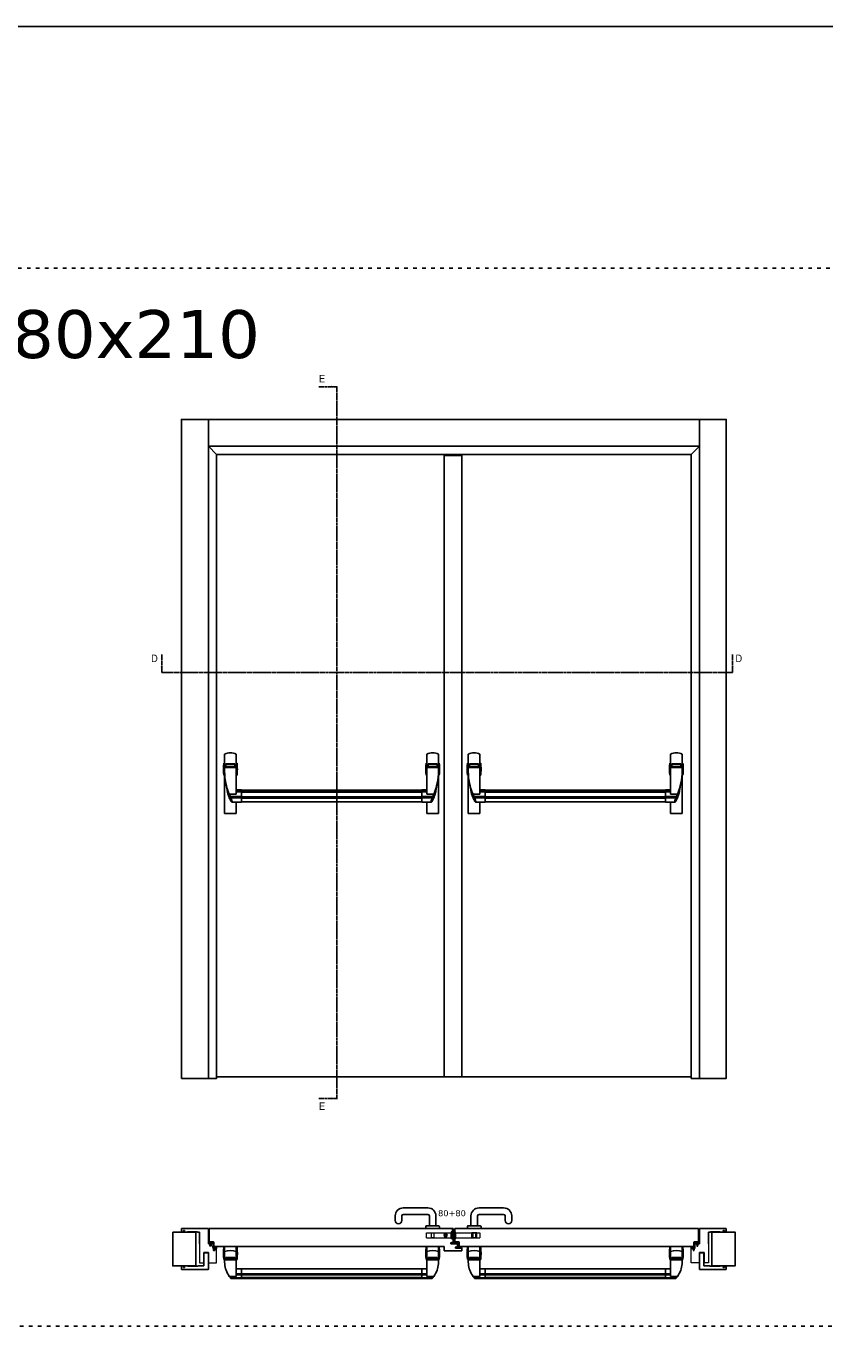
# Model space of a CAD drawing. Header units: millimetres. Extents: x 54159 to 64084, y 6024 to 12737.
# Tile 5 of 7: x 57469 to 60136, y 8329 to 12737. Entities that reach past the tile are written whole.
import ezdxf

# ---------------------------------------------------------------- set-up
doc = ezdxf.new("R2010")
doc.units = ezdxf.units.MM
for name, pattern in [('ACAD_ISO03W100', [30, 12, -18]), ('HIDDEN', [1.905, 1.27, -0.635]), ('SLD-Catena-sottile-spessa', [10.16, 6.35, -1.27, 1.27, -1.27]), ('SLD-Solido', [0])]:
    doc.linetypes.add(name, pattern=pattern)
for name, color, linetype in [('0 @ 2', 7, 'Continuous'), ('ABETE MULTISTRATO', 10, 'Continuous'), ('Accessori', 150, 'Continuous'), ('LINEA_DI_SEZIONE', 5, 'SLD-Catena-sottile-spessa'), ('nero', 7, 'Continuous'), ('Nuovo_quote', 242, 'Continuous')]:
    doc.layers.add(name, color=color, linetype=linetype)
doc.layers.add('QUOTE', color=251, linetype='Continuous', lineweight=9)
doc.styles.add('SLDTEXTSTYLE1', font='Gothic.ttf', dxfattribs={"width": 0.913})
doc.styles.add('TESTO QUOTE', font='verdana.ttf', dxfattribs={"height": 2.5})

# ---------------------------------------------------------------- blocks, each defined once
blk = doc.blocks.new('A$C071E6FF1')
at = {"color": 7, "linetype": 'Continuous', "lineweight": 25}
for p, q in [((1.8, 5.1), (1.5, 4)), ((7, 3.8), (1.5, 1.2)), ((2.2, 4.6), (1.8, 5.1)), ((3.6, 4.5), (3, 5.1)), ((7.5, 3.2), (3.2, 1)), ((3.2, 1), (11.2, 1)), ((7, 7), (7, 3.8)), ((11.2, 1), (7.5, 3.2)), ((7.9, 5.4), (7.9, 6)), ((11.8, 4.1), (7.9, 5.4)), ((11.6, 3.4), (9.2, 4.5)), ((10.6, 2.5), (12.8, 1.1)), ((19.1, 3.4), (11.6, 3.4)), ((16.8, 4.2), (11.8, 4.1)), ((12.8, 1.1), (20.9, 1.1)), ((15.7, 5), (15.7, 4.8)), ((22.1, 5), (15.7, 5)), ((15.7, 4.8), (16.8, 4.2)), ((19.6, 4), (19.6, 3.8)), ((21.2, 4.2), (20.1, 4.2)), ((20.8, 3.1), (21.6, 4.2)), ((21.5, 1.4), (20.8, 3.1)), ((20.9, 1.1), (21.5, 1.4)), ((21.4, 3.1), (22.2, 4.3)), ((22, 1.7), (21.4, 3.1)), ((22, 0), (22, 1.7)), ((1.1, 0), (22, 0)), ((22, 0), (20, 0))]:
    blk.add_line(p, q, dxfattribs=at)
for centre, radius, start, end in [((2.3, 1.5), 1.94, 151.3792, 231.9955), ((5.3, 0.5), 5.15, 137.4312, 158.0103), ((6.7, -0.5), 5.85, 121.6436, 158.3883), ((1.5, 1.5), 0.353, 155.9535, 266.6024), ((5.3, 0.5), 5.15, 116.8486, 127.875), ((6.9, 6), 1.01, 2.6163, 86.3385), ((9.1, 4.3), 0.159, 60.3611, 296.1659), ((8.1, 1.9), 2.51, 12.6179, 65.2903), ((19.2, 3.8), 0.419, 256.8373, 353.9318), ((19.9, 4.1), 0.245, 32.0751, 185.6388), ((21.4, 4.3), 0.194, 348.3321, 197.4458), ((21.9, 4.6), 0.459, 324.8887, 62.0233)]:
    blk.add_arc(centre, radius, start, end, dxfattribs=at)
blk = doc.blocks.new('A$C3C59680D')
at = {"color": 4, "linetype": 'HIDDEN', "lineweight": 18}
for p, q in [((0, 3.8), (0, 20.3)), ((0, 20.3), (82, 20.3)), ((0, 3.8), (82, 3.8)), ((15.5, 20.3), (15.5, 3.8)), ((15.5, 20.3), (24.5, 20.3)), ((24.5, 3.8), (15.5, 3.8)), ((24.5, 20.3), (24.5, 3.8)), ((85, 24), (82, 24)), ((82, 24), (82, 0)), ((82, 3.8), (82, 20.3)), ((82, 9.8), (82, 14.3)), ((82.5, 14.3), (82, 14.3)), ((82.5, 14.3), (82, 14.3)), ((82, 9.8), (82.5, 9.8)), ((82, 9.8), (82.5, 9.8)), ((85, 0), (82, 0)), ((85, 16.7), (82.5, 14.3)), ((85, 16.7), (82.5, 14.3)), ((82.5, 14.1), (82.5, 14.3)), ((82.5, 14.3), (82.5, 9.8)), ((82.5, 9.8), (85, 7.3)), ((82.5, 9.8), (85, 7.3)), ((85, 24), (85, 0)), ((85, 18.5), (85, 5.5)), ((85, 7.3), (85, 16.7))]:
    blk.add_line(p, q, dxfattribs=at)
blk.add_lwpolyline([(85, 0), (88, 0), (88, 34.8), (85, 34.8)], close=True, dxfattribs=at)
at = {"color": 4, "linetype": 'Continuous', "lineweight": 25}
blk.add_circle((63, 12), 5, dxfattribs=at)
at = {"color": 4, "linetype": 'HIDDEN', "lineweight": 18}
blk.add_circle((63, 12), 3.4, dxfattribs=at)
blk = doc.blocks.new('A$C37BC4D4B')
at = {"color": 4, "linetype": 'HIDDEN', "lineweight": 18}
for p, q in [((7.1, 9.3), (0, 18.5)), ((0, 18.5), (7.1, 18.5)), ((0, 18.5), (12, 18.5)), ((0, 18.5), (10, 5.5)), ((10, 5.5), (12, 5.5)), ((12, 24), (15, 24)), ((12, 0), (12, 24)), ((12, 5.5), (12, 18.5)), ((12, 15.2), (12, 8.9)), ((13.5, 13.7), (12, 15.2)), ((13.5, 13.7), (12, 15.2)), ((12, 8.9), (13.5, 10.3)), ((12, 8.9), (13.5, 10.3)), ((12, 0), (15, 0)), ((13.5, 10.3), (13.5, 13.7)), ((15, 13.7), (13.5, 13.7)), ((15, 13.7), (13.5, 13.7)), ((13.5, 10.4), (13.5, 10.3)), ((13.5, 10.3), (15, 10.3)), ((13.5, 10.3), (15, 10.3)), ((15, 0), (15, 24)), ((15, 20), (96, 20)), ((15, 20), (15, 4)), ((15, 13.7), (15, 10.3)), ((15, 4), (96, 4)), ((85.7, 20), (68.3, 20)), ((68.3, 20), (68.3, 4)), ((68.3, 20), (68.3, 4)), ((85.7, 4), (68.3, 4)), ((71.8, 20), (71.8, 4)), ((82.3, 20), (71.8, 20)), ((82.3, 4), (71.8, 4)), ((81.5, 20), (72.5, 20)), ((72.5, 20), (72.5, 4)), ((81.5, 4), (72.5, 4)), ((81.5, 20), (81.5, 4)), ((82.3, 20), (82.3, 4)), ((85.8, 4), (85.8, 20)), ((85.8, 4), (85.8, 20)), ((96, 20), (96, 4))]:
    blk.add_line(p, q, dxfattribs=at)
at = {"color": 4, "linetype": 'Continuous', "lineweight": 25}
for p, q in [((7.1, 18.5), (12, 18.5)), ((10, 5.5), (7.1, 9.3)), ((10, 5.5), (12, 5.5))]:
    blk.add_line(p, q, dxfattribs=at)
blk = doc.blocks.new('A$C194F028A')
at = {"layer": 'nero', "color": 7, "linetype": 'Continuous', "lineweight": 15}
for p, q in [((0.2, 0.1), (0, 0)), ((0.4, 0.1), (0.2, 0.1)), ((0.6, 0.2), (0.4, 0.1)), ((0.5, 1.3), (2.8, 2.3)), ((0.8, 0.3), (0.6, 0.2)), ((0.9, 0.4), (0.8, 0.3)), ((1.1, 0.4), (0.9, 0.4)), ((1.3, 0.5), (1.1, 0.4)), ((1.5, 0.6), (1.3, 0.5)), ((1.6, 0.7), (1.5, 0.6)), ((1.8, 0.8), (1.6, 0.7)), ((1.8, 0.8), (4.4, 1.8)), ((2.8, 2.3), (2.8, 2.2)), ((2.8, 2.2), (2.9, 2.2)), ((2.8, 2.2), (2.8, 2.2)), ((2.9, 2.2), (2.9, 2.1)), ((2.9, 2.1), (3, 2.1)), ((3, 2.1), (3.1, 2.1)), ((3, 2.1), (3, 2.1)), ((3, 2.1), (3, 2.1)), ((3.1, 2.2), (3.2, 2.3)), ((3.1, 2.1), (3.1, 2.2)), ((3.1, 2.1), (3.1, 2.1)), ((3.2, 2.5), (3.8, 3.4)), ((3.2, 2.4), (3.2, 2.5)), ((3.2, 2.3), (3.2, 2.4)), ((3.2, 2.3), (3.2, 2.3)), ((3.5, 14.1), (4, 15.1)), ((3.5, 5.8), (3.5, 14.1)), ((4, 15.1), (8.5, 15.1)), ((4.5, 14.3), (4.3, 14)), ((4.3, 14), (4.3, 9)), ((4.7, 7.7), (4.4, 6.1)), ((8.5, 4.1), (4.4, 1.8)), ((5, 3.5), (7.6, 5.1)), ((7.6, 12.8), (5.3, 13.9)), ((7.6, 6.5), (6.3, 9.1)), ((6.8, 9.5), (7.6, 8.2)), ((7.6, 8.2), (7.6, 12.8)), ((7.6, 5.1), (7.6, 6.5)), ((8.5, 15.1), (8.6, 15.1)), ((8.5, 14.8), (8.5, 8.6)), ((8.5, 5.6), (8.5, 4.1)), ((8.6, 15.1), (8.7, 15.1)), ((8.6, 15.1), (8.6, 15.1)), ((8.7, 15.1), (8.8, 15.1)), ((8.7, 15.1), (8.7, 15.1)), ((8.7, 15.1), (8.7, 15.1)), ((8.7, 15.1), (8.7, 15.1)), ((8.7, 15.1), (8.7, 15.1)), ((8.7, 15.1), (8.7, 15.1)), ((8.8, 15.1), (8.8, 15)), ((8.8, 15), (8.8, 14.9)), ((8.8, 15), (8.8, 15)), ((8.8, 15), (8.8, 15)), ((8.8, 15), (8.8, 15)), ((8.8, 15), (8.8, 15)), ((8.8, 14.9), (8.8, 14.9)), ((8.8, 14.9), (8.8, 14.9)), ((9.2, 8.8), (11.5, 8.8)), ((11.6, 8.8), (12, 8.5)), ((11.6, 5.5), (12, 5.8)), ((12, 8.6), (12.1, 8.5)), ((12.1, 8.4), (12, 8.5)), ((12.1, 5.8), (12, 5.8)), ((12, 5.6), (12.1, 5.7)), ((12.2, 8.4), (12.1, 8.4)), ((12.2, 5.9), (12.1, 5.8)), ((12.2, 9.1), (12.3, 9.1)), ((12.3, 8.3), (12.2, 8.4)), ((12.3, 5.9), (12.2, 5.9)), ((12.2, 5.2), (12.3, 5.2)), ((12.7, 8.9), (12.3, 9.1)), ((12.4, 8.2), (12.3, 8.3)), ((12.4, 6), (12.3, 5.9)), ((12.7, 5.3), (12.3, 5.2)), ((12.5, 8.2), (12.4, 8.2)), ((12.5, 6.1), (12.4, 6)), ((12.6, 8.1), (12.5, 8.2)), ((12.6, 6.1), (12.5, 6.1)), ((12.9, 7.9), (12.6, 8.1)), ((12.9, 6.3), (12.6, 6.1)), ((12.7, 8.9), (12.8, 8.8)), ((14.7, 7.1), (14.7, 7.2)), ((14.7, 7.1), (14.7, 7.1))]:
    blk.add_line(p, q, dxfattribs=at)
at = {"layer": 'nero'}
blk.add_line((8.5, 14.8), (8.8, 14.9), dxfattribs=at)
at = {"layer": 'nero', "color": 7, "linetype": 'Continuous', "lineweight": 15}
for centre, radius, start, end in [((1, 0.4), 1.03, 120.7385, 204.7822), ((4, 5.8), 0.5, 180.0446, 35.2155), ((16.5, 1.2), 12.8, 157.3733, 170.5226), ((5.8, 8.6), 1.57, 123.2638, 165.3328), ((16.6, 1.3), 12.3, 156.8475, 171.422), ((4.6, 3.4), 0.399, 233.1599, 9.1702), ((4.7, 13.7), 0.59, 19.4577, 115.9117), ((2.8, 7), 2, 337.2747, 21.308), ((5.6, 8.8), 1.37, 31.743, 121.7241), ((5.6, 8.8), 0.771, 25.6638, 205.6667), ((2.8, 7), 2.63, 341.3709, 33.8661), ((12.1, 8.8), 0.263, 69.3546, 234.8352), ((12.1, 5.4), 0.263, 125.1648, 290.6454)]:
    blk.add_arc(centre, radius, start, end, dxfattribs=at)
for points, knots in [([(8.5, 8.6), (8.6, 8.7), (8.8, 8.7), (9.1, 8.8), (9.2, 8.8)], [0, 0, 0, 0, 0.560308, 1, 1, 1, 1]), ([(8.5, 5.6), (9.1, 5.4), (9.9, 5.2), (11, 5.1), (11.4, 5.3), (11.6, 5.5)], [0, 0, 0, 0, 0.559816, 0.778844, 1, 1, 1, 1]), ([(11.5, 8.8), (11.5, 8.8), (11.5, 8.8), (11.6, 8.8), (11.6, 8.8)], [0, 0, 0, 0, 0.559791, 1, 1, 1, 1]), ([(12.9, 7.9), (12.8, 8.1), (12.6, 8.3), (12.3, 8.4), (12.1, 8.5)], [0, 0, 0, 0, 0.5603, 1, 1, 1, 1]), ([(12.9, 6.3), (12.8, 6.2), (12.6, 5.9), (12.3, 5.8), (12.1, 5.7)], [0, 0, 0, 0, 0.5603, 1, 1, 1, 1]), ([(12.7, 5.3), (12.9, 5.4), (13.3, 5.7), (13.6, 6.1), (13.9, 6.5), (14.2, 6.7), (14.4, 6.8), (14.6, 6.9), (14.7, 7), (14.7, 7.1)], [0, 0, 0, 0, 0.2514915, 0.4995176, 0.6241182, 0.7481231, 0.8728239, 0.9384653, 1, 1, 1, 1]), ([(12.8, 8.8), (13.1, 8.6), (13.5, 8.3), (13.9, 7.7), (14.2, 7.5), (14.4, 7.5), (14.6, 7.3), (14.7, 7.2), (14.7, 7.2)], [0, 0, 0, 0, 0.465443, 0.598529, 0.730953, 0.864163, 0.934275, 1, 1, 1, 1])]:
    blk.add_open_spline(points, degree=3, knots=knots, dxfattribs=at)
blk = doc.blocks.new('A$C7A004A36')
at = {"color": 7, "linetype": 'Continuous', "lineweight": 25}
for p, q in [((0, 11.5), (0.1, 11.7)), ((0, 11.4), (0, 11.5)), ((1.7, 7), (0, 11.4)), ((0.1, 12.1), (0.2, 12.3)), ((0.1, 11.9), (0.1, 12.1)), ((0.1, 11.7), (0.1, 11.9)), ((0.2, 12.5), (0.3, 12.7)), ((0.2, 12.3), (0.2, 12.5)), ((0.3, 13), (0.4, 13.2)), ((0.3, 12.8), (0.3, 13)), ((0.3, 12.7), (0.3, 12.8)), ((0.4, 15.5), (0.4, 15.7)), ((0.4, 15.3), (0.4, 15.5)), ((0.4, 15.2), (0.4, 15.3)), ((0.4, 15), (0.4, 15.2)), ((0.4, 14.8), (0.4, 15)), ((0.4, 14.6), (0.4, 14.8)), ((0.4, 14.4), (0.4, 14.6)), ((0.4, 14.2), (0.4, 14.4)), ((0.4, 14), (0.4, 14.2)), ((0.4, 13.8), (0.4, 14)), ((0.4, 13.6), (0.4, 13.8)), ((0.4, 13.4), (0.4, 13.6)), ((0.4, 13.2), (0.4, 13.4)), ((1.2, 12.3), (1.1, 12.2)), ((1.1, 12.2), (1.1, 12.1)), ((1.1, 12.1), (1.1, 12.1)), ((1.1, 12.1), (1.1, 12)), ((1.1, 12), (1.2, 12)), ((1.3, 12.3), (1.2, 12.3)), ((1.2, 12), (1.3, 11.9)), ((1.4, 12.3), (1.3, 12.3)), ((1.3, 12.3), (1.3, 12.3)), ((1.3, 11.9), (1.4, 11.9)), ((1.4, 14.8), (1.4, 12.3)), ((1.4, 11.9), (1.4, 11.9)), ((1.4, 11.9), (1.5, 11.8)), ((1.5, 11.8), (1.6, 11.8)), ((1.6, 11.8), (1.7, 11.8)), ((1.7, 11.8), (1.7, 11.8)), ((1.7, 11.8), (1.7, 11.8)), ((1.7, 11.8), (1.8, 11.7)), ((1.7, 10.5), (2.6, 7.9)), ((3.1, 7), (1.7, 7)), ((1.8, 11.7), (1.8, 11.7)), ((1.8, 11.7), (1.8, 11.7)), ((1.8, 11.7), (1.9, 11.7)), ((1.9, 11.7), (2, 11.6)), ((1.9, 11.7), (1.9, 11.7)), ((1.9, 11.7), (1.9, 11.7)), ((2, 11.6), (2.1, 11.6)), ((2, 11.6), (2, 11.6)), ((2.1, 11.6), (2.1, 11.6)), ((2.6, 7.9), (4, 7.9)), ((2.7, 3.2), (2.7, 3.3)), ((2.9, 2.8), (2.7, 3.2)), ((3.3, 3.4), (3, 3.9)), ((3.2, 3.5), (3.3, 3.3)), ((3.3, 3.4), (3.3, 3.4)), ((3.4, 3.3), (3.3, 3.4)), ((3.4, 12), (11.6, 12)), ((3.5, 3.2), (3.4, 3.3)), ((3.5, 3.1), (3.5, 3.2)), ((3.6, 3), (3.5, 3.1)), ((3.7, 2.9), (3.6, 3)), ((5.2, 10.8), (3.7, 11.1)), ((3.8, 2.6), (3.7, 2.9)), ((4, 7.9), (6.6, 9.1)), ((4.7, 0.8), (4.6, 0.8)), ((4.6, 0.8), (4.6, 0.8)), ((5.6, 2.9), (5.5, 2.6)), ((5.7, 3), (5.6, 2.9)), ((5.8, 3.1), (5.7, 3)), ((7, 8.7), (5.8, 7.9)), ((5.8, 7.9), (10.3, 7.9)), ((5.9, 3.3), (5.8, 3.2)), ((5.8, 3.2), (5.8, 3.1)), ((5.9, 3.4), (5.9, 3.3)), ((6, 3.4), (5.9, 3.4)), ((6.3, 3.9), (6, 3.4)), ((6, 3.3), (6.1, 3.5)), ((12.3, 7), (6.2, 7)), ((11.8, 7), (6.3, 7)), ((6.3, 6.3), (6.3, 4)), ((6.3, 3.6), (6.3, 2.7)), ((11.5, 11.2), (6.5, 11.2)), ((10.3, 7.9), (11.4, 10.2)), ((11.8, 11), (11.5, 11.2)), ((11.6, 12), (12.6, 11.5)), ((11.8, 7), (12.3, 7)), ((12.3, 6.6), (12.3, 7)), ((12.4, 6.6), (12.3, 6.6)), ((12.4, 6.6), (12.4, 6.6)), ((12.4, 6.6), (12.4, 6.6)), ((12.5, 6.6), (12.4, 6.6)), ((12.4, 6.6), (12.4, 6.6)), ((12.5, 6.7), (12.5, 6.6)), ((12.5, 6.7), (12.5, 6.7)), ((12.5, 6.7), (12.5, 6.7)), ((12.5, 6.7), (12.5, 6.7)), ((12.6, 6.7), (12.5, 6.7)), ((12.6, 11.5), (12.6, 7)), ((12.6, 7), (12.6, 6.9)), ((12.6, 6.9), (12.6, 6.9)), ((12.6, 6.9), (12.6, 6.8)), ((12.6, 6.8), (12.6, 6.8)), ((12.6, 6.8), (12.6, 6.8)), ((12.6, 6.8), (12.6, 6.7)), ((12.6, 6.8), (12.6, 6.8)), ((12.6, 6.8), (12.6, 6.8)), ((12.6, 6.7), (12.6, 6.7)), ((12.6, 6.7), (12.6, 6.7)), ((6.3, 0), (2.3, 0))]:
    blk.add_line(p, q, dxfattribs=at)
for centre, radius, start, end in [((0.4, 14.7), 1.03, 6.9431, 90.9888), ((1.7, 10.9), 0.399, 131.5696, 267.5842), ((4.5, 15.1), 4.99, 231.9299, 259.5293), ((5.2, 16), 5.36, 235.1118, 254.0457), ((2.9, 3.3), 0.263, 35.1708, 188.4538), ((3.4, 11.5), 0.5, 90.0454, 305.2148), ((4.5, 12.7), 2.63, 251.3709, 303.8661), ((4.5, 12.7), 2, 247.2742, 291.3084), ((6.3, 9.8), 0.771, 295.6615, 115.667), ((6.4, 3.3), 0.263, 90.5953, 144.8182), ((6.1, 9.7), 1.57, 33.2675, 75.3291), ((6.3, 9.8), 1.37, 301.744, 31.7213), ((11.3, 10.8), 0.59, 289.4666, 25.9028)]:
    blk.add_arc(centre, radius, start, end, dxfattribs=at)
for points, knots in [([(3, 3.9), (2.9, 4.1), (2.7, 4.3), (2.6, 5), (2.8, 5.9), (3, 6.6), (3.1, 7)], [0, 0, 0, 0, 0.1731857, 0.3162664, 0.5960295, 1, 1, 1, 1]), ([(4.6, 0.8), (4.6, 0.8), (4.5, 0.9), (4.3, 1), (4.2, 1.2), (4.1, 1.5), (3.7, 1.9), (3.2, 2.2), (2.9, 2.6), (2.9, 2.8)], [0, 0, 0, 0, 0.052528, 0.118701, 0.202275, 0.339162, 0.476998, 0.787638, 1, 1, 1, 1]), ([(3.3, 3.3), (3.3, 3.3), (3.4, 3.1), (3.5, 2.9), (3.7, 2.7), (3.8, 2.6)], [0, 0, 0, 0, 0.252569, 0.505771, 1, 1, 1, 1]), ([(6.3, 2.7), (6.2, 2.4), (5.9, 1.9), (5.2, 1.6), (5, 1.2), (4.9, 1), (4.8, 0.8), (4.7, 0.8), (4.7, 0.8)], [0, 0, 0, 0, 0.336642, 0.669544, 0.820104, 0.886216, 0.952514, 1, 1, 1, 1]), ([(5.5, 2.6), (5.5, 2.6), (5.6, 2.7), (5.8, 3), (6, 3.2), (6, 3.3)], [0, 0, 0, 0, 0.252631, 0.505579, 1, 1, 1, 1]), ([(6.2, 7), (6.2, 6.9), (6.2, 6.8), (6.3, 6.6), (6.3, 6.5), (6.3, 6.3)], [0, 0, 0, 0, 0.250174, 0.500334, 1, 1, 1, 1]), ([(6.3, 4), (6.3, 4), (6.3, 3.9), (6.3, 3.9), (6.3, 3.9), (6.3, 3.9)], [0, 0, 0, 0, 0.25028, 0.500352, 1, 1, 1, 1])]:
    blk.add_open_spline(points, degree=3, knots=knots, dxfattribs=at)
blk = doc.blocks.new('A$C13A5125C')
for p, q in [((53, 137), (60, 137)), ((60, 97.5), (60, 137)), ((90, 97.5), (90, 101.5)), ((74.5, 68.3), (74.5, 34.5)), ((90, 68.3), (74.5, 68.3)), ((90, 68.3), (90, 35.5)), ((90, 49.3), (90, 34.8)), ((90, 35), (90, 35.5)), ((90, 34.3), (90, 34.8))]:
    blk.add_line(p, q)
at = {"layer": 'ABETE MULTISTRATO', "color": 7, "linetype": 'SLD-Solido', "lineweight": 25}
for p, q in [((0, 149), (90, 149)), ((0, 137), (0, 149)), ((0.2, 137), (0, 137)), ((6.5, 137), (0.2, 137)), ((10.3, 142.7), (6.5, 142.7)), ((6.5, 142.7), (6.5, 137)), ((10.3, 137), (10.3, 142.7)), ((20.3, 137), (10.3, 137)), ((52, 138), (21.3, 138)), ((90, 149), (90, 144.5)), ((90, 97.5), (90, 144.5)), ((95, 97.5), (90, 97.5))]:
    blk.add_line(p, q, dxfattribs=at)
for centre, start, end in [((21.3, 137), 89.9981, 179.9993), ((52, 137), 0.0007, 89.9985)]:
    blk.add_arc(centre, 1, start, end, dxfattribs=at)
at = {"layer": 'nero'}
blk.add_line((60, 97.5), (60, 137), dxfattribs=at)
at = {"layer": 'nero', "color": 7, "linetype": 'Continuous', "lineweight": 15}
for p, q in [((60, 97.5), (60, 35)), ((95, 90.5), (95, 97.5)), ((99, 90.5), (95, 90.5)), ((99, 97.5), (99, 90.5)), ((103.3, 97.5), (99, 97.5)), ((99, 94.1), (99, 93.2)), ((103.3, 97.5), (105, 97.5)), ((105, 97.5), (105, 82.5)), ((105, 97.2), (105, 97.5)), ((105, 82.5), (107, 82.5)), ((107, 75.5), (107, 82.5)), ((111, 75.5), (107, 75.5)), ((116.5, 82.5), (111, 82.5)), ((111, 82.5), (111, 75.5)), ((111, 81.9), (111, 79.5)), ((111, 79.1), (111, 78.2)), ((117, 82.5), (116.5, 82.5)), ((117, 82.2), (117, 82.5)), ((117, 34.3), (117, 82.5)), ((60, 35), (60, 34.5)), ((60, 34.5), (74.5, 34.5)), ((90, 34.5), (90, 35)), ((90, 34.3), (117, 34.3))]:
    blk.add_line(p, q, dxfattribs=at)
blk.add_blockref('A$C7A004A36', (104.7, 75.5))
at = {"layer": 'nero', "rotation": 270}
blk.add_blockref('A$C194F028A', (89.9, 106), dxfattribs=at)
blk = doc.blocks.new('A$C7AC451BA')
at = {"layer": 'nero'}
for p, q in [((2, 90), (55, 90)), ((56, 89), (55, 90)), ((56, 89), (56, 76)), ((0, 2), (0, 88)), ((11.2, 54.3), (11.2, 21.3)), ((12, 75), (12, 55.3)), ((12, 75), (55, 75)), ((55, 75), (56, 76)), ((7, 10.3), (7, 6.5)), ((12, 10.3), (7, 10.3)), ((12, 6.5), (7, 6.5)), ((12, 20.3), (12, 10.3)), ((12, 6.5), (12, 0)), ((2, 0), (12, 0))]:
    blk.add_line(p, q, dxfattribs=at)
for centre, radius, start, end in [((2, 88), 2, 90, 180), ((12.2, 54.3), 1, 101.537, 180), ((2, 2), 2, 180, 270), ((12.2, 21.3), 1, 180, 258.463)]:
    blk.add_arc(centre, radius, start, end, dxfattribs=at)
blk = doc.blocks.new('A$C3E087B9B')
at = {"color": 4, "linetype": 'Continuous', "lineweight": 25}
for p, q in [((3.4, 104), (0.9, 104)), ((0.9, 64.5), (0.9, 104)), ((3.4, 90.9), (3.4, 107.5)), ((3.4, 63), (3.4, 90.9)), ((42.4, 90.9), (42.4, 107.5)), ((44.9, 104), (42.4, 104)), ((42.4, 90.9), (42.4, 63)), ((44.9, 64.5), (44.9, 104)), ((678.9, 104), (676.4, 104)), ((676.4, 64.5), (676.4, 104)), ((678.9, 90.9), (678.9, 107.5)), ((678.9, 90.9), (678.9, 63)), ((717.9, 90.9), (717.9, 107.5)), ((720.4, 104), (717.9, 104)), ((717.9, 63), (717.9, 90.9)), ((720.4, 64.5), (720.4, 104)), ((0.9, 64.5), (3.4, 64.5)), ((42.4, 63), (3.4, 63)), ((42.4, 63), (3.4, 63)), ((3.4, 63), (3.4, 55)), ((3.4, 63), (3.4, 63)), ((37.9, 70.7), (7.9, 70.7)), ((7.9, 70.7), (7.9, 65.3)), ((7.9, 66.2), (37.9, 66.2)), ((7.9, 65.3), (37.9, 65.3)), ((37.9, 65.3), (37.9, 70.7)), ((42.4, 64.5), (44.9, 64.5)), ((42.4, 7.1), (42.4, 63)), ((42.4, 63), (42.4, 63)), ((676.4, 64.5), (678.9, 64.5)), ((678.9, 63), (717.9, 63)), ((678.9, 7.1), (678.9, 63)), ((678.9, 63), (678.9, 63)), ((678.9, 63), (717.9, 63)), ((683.4, 70.7), (713.4, 70.7)), ((683.4, 65.3), (683.4, 70.7)), ((713.4, 66.2), (683.4, 66.2)), ((713.4, 65.3), (683.4, 65.3)), ((713.4, 70.7), (713.4, 65.3)), ((717.9, 64.5), (720.4, 64.5)), ((717.9, 63), (717.9, 55)), ((717.9, 63), (717.9, 63)), ((42.4, 7.1), (19.1, 7.1)), ((59.4, 2.8), (22.6, 2.8)), ((59.4, 0.8), (24.6, 0.8)), ((59.4, 33.3), (42.4, 33.3)), ((59.4, 15.7), (42.4, 15.7)), ((59.4, 12.5), (42.4, 12.5)), ((59.4, 33.3), (59.4, 15.7)), ((661.9, 32.3), (59.4, 32.3)), ((661.9, 16.5), (59.4, 16.5)), ((59.4, 15.7), (59.4, 12.5)), ((661.9, 13.2), (59.4, 13.2)), ((59.4, 12.5), (59.4, 2.8)), ((661.9, 3.7), (59.4, 3.7)), ((59.4, 2.8), (59.4, 0.8)), ((661.9, 1.7), (59.4, 1.7)), ((59.4, 1), (661.9, 1)), ((59.4, 0.8), (59.4, 0)), ((678.9, 33.3), (661.9, 33.3)), ((661.9, 33.3), (661.9, 15.7)), ((661.9, 15.7), (678.9, 15.7)), ((661.9, 15.7), (661.9, 12.5)), ((661.9, 12.5), (678.9, 12.5)), ((661.9, 12.5), (661.9, 2.8)), ((661.9, 2.8), (698.7, 2.8)), ((661.9, 2.8), (661.9, 0.8)), ((661.9, 0.8), (696.7, 0.8)), ((661.9, 0.8), (661.9, 0)), ((678.9, 7.1), (702.2, 7.1)), ((26.2, 0), (59.4, 0)), ((661.9, 0), (695, 0))]:
    blk.add_line(p, q, dxfattribs=at)
at = {"color": 4}
for p, q in [((3.4, 107.5), (42.4, 107.5)), ((678.9, 107.5), (717.9, 107.5))]:
    blk.add_line(p, q, dxfattribs=at)
at = {"color": 4, "linetype": 'Continuous', "lineweight": 25, "flags": 128}
for points in [[(19.1, 7.1), (15.8, 12.2), (12.9, 17.4), (10.4, 22.7), (8.3, 28), (6.5, 33.3), (5.2, 38.7), (4.2, 44.1), (3.6, 49.5), (3.4, 55)], [(702.2, 7.1), (705.4, 12.2), (708.3, 17.4), (710.9, 22.7), (713, 28), (714.8, 33.3), (716.1, 38.7), (717.1, 44.1), (717.7, 49.5), (717.9, 55)]]:
    blk.add_lwpolyline(points, dxfattribs=at)
at = {"color": 4, "linetype": 'Continuous', "lineweight": 25}
for centre, start, end in [((195.4, 84.3), 174.2028, 185.7972), ((-149.6, 84.3), 354.2028, 5.7972), ((870.9, 84.3), 174.2028, 185.7972), ((525.9, 84.3), 354.2028, 5.7972)]:
    blk.add_arc(centre, 195.5, start, end, dxfattribs=at)
for centre, major_axis, ratio, start_param, end_param in [((22.9, 68.5), (40.5, 0), 0.628744, 1.068791, 2.072802), ((698.4, 68.5), (40.5, 0), 0.628744, 1.068791, 2.072802), ((269, 42.7), (265.6, 0), 0.402831, 3.523796, 3.543933), ((452.3, 42.7), (265.6, 0), 0.402831, 5.880845, 5.900982)]:
    blk.add_ellipse(centre, major_axis=major_axis, ratio=ratio, start_param=start_param, end_param=end_param, dxfattribs=at)
for points, knots in [([(19.1, 7.1), (19.7, 6.3), (20.8, 4.7), (22, 3.4), (22.6, 2.8)], [0, 0, 0, 0, 0.498667, 1, 1, 1, 1]), ([(26.2, 0.1), (25.9, 0.1), (25.4, 0.1), (24.8, 0.6), (24.6, 0.8)], [0, 0, 0, 0, 0.585807, 1, 1, 1, 1]), ([(695, 0.1), (695.3, 0.1), (695.9, 0.1), (696.4, 0.6), (696.7, 0.8)], [0, 0, 0, 0, 0.585807, 1, 1, 1, 1]), ([(702.2, 7.1), (701.6, 6.3), (700.5, 4.7), (699.3, 3.4), (698.7, 2.8)], [0, 0, 0, 0, 0.498667, 1, 1, 1, 1])]:
    blk.add_open_spline(points, degree=3, knots=knots, dxfattribs=at)
blk = doc.blocks.new('Pianta Maniglia CISA X313')
at = {"layer": 'Accessori', "color": 4, "linetype": 'Continuous'}
for p, q in [((2976.2, 3597.7), (2976.2, 3630.7)), ((2998.2, 3597.7), (2998.2, 3630.7)), ((3003.2, 3657.7), (3085.2, 3657.7)), ((3003.2, 3635.7), (3085.2, 3635.7)), ((3090.2, 3615.7), (3090.2, 3630.7)), ((3112.2, 3630.7), (3112.2, 3615.7)), ((2964.2, 3595.2), (2964.2, 3588.7)), ((2964.2, 3588.7), (3010.2, 3588.7)), ((3003.9, 3597.7), (2966.7, 3597.7)), ((2976.2, 3597.7), (2998.2, 3597.7)), ((3003.9, 3597.7), (3007.7, 3597.7)), ((3010.2, 3595.2), (3010.2, 3588.7)), ((3010.2, 3595.2), (3010.2, 3588.7))]:
    blk.add_line(p, q, dxfattribs=at)
for centre, radius, start, end in [((3003.2, 3630.7), 27, 90, 180), ((3003.2, 3630.7), 5, 90, 180), ((3085.2, 3630.7), 27, 0, 90), ((3085.2, 3630.7), 5, 0, 90), ((3101.2, 3615.7), 11, 180, 0), ((2966.7, 3595.2), 2.5, 90, 180), ((3007.7, 3595.2), 2.5, 0, 90)]:
    blk.add_arc(centre, radius, start, end, dxfattribs=at)
blk = doc.blocks.new('A$C36554A0C')
at = {"color": 4, "linetype": 'Continuous', "lineweight": 25}
for p, q in [((3.4, 153.7), (3.4, 198)), ((42.4, 198), (42.4, 153.7)), ((678.9, 198), (678.9, 153.7)), ((717.9, 153.7), (717.9, 198)), ((3.4, 167.7), (0.9, 167.7)), ((0.9, 148), (0.9, 167.7)), ((0.9, 128.2), (0.9, 148)), ((42.4, 153.7), (3.4, 153.7)), ((3.4, 153.6), (3.4, 153.7)), ((42.4, 153.6), (3.4, 153.6)), ((3.4, 153.6), (3.4, 140.9)), ((3.4, 140.9), (3.4, 128.8)), ((37.9, 165.9), (7.9, 165.9)), ((7.9, 165.9), (7.9, 157.4)), ((37.9, 165.4), (7.9, 165.4)), ((7.9, 157.4), (37.9, 157.4)), ((37.9, 157.4), (37.9, 165.9)), ((44.9, 167.7), (42.4, 167.7)), ((42.4, 153.7), (42.4, 153.6)), ((42.4, 64.7), (42.4, 153.6)), ((44.9, 148), (44.9, 167.7)), ((44.9, 128.2), (44.9, 148)), ((678.9, 167.7), (676.4, 167.7)), ((676.4, 148), (676.4, 167.7)), ((676.4, 128.2), (676.4, 148)), ((678.9, 153.7), (717.9, 153.7)), ((678.9, 153.7), (678.9, 153.6)), ((678.9, 64.7), (678.9, 153.6)), ((678.9, 153.6), (717.9, 153.6)), ((683.4, 165.9), (713.4, 165.9)), ((683.4, 157.4), (683.4, 165.9)), ((683.4, 165.4), (713.4, 165.4)), ((713.4, 157.4), (683.4, 157.4)), ((713.4, 165.9), (713.4, 157.4)), ((720.4, 167.7), (717.9, 167.7)), ((717.9, 153.6), (717.9, 153.7)), ((717.9, 153.6), (717.9, 140.9)), ((717.9, 140.9), (717.9, 128.8)), ((720.4, 148), (720.4, 167.7)), ((720.4, 128.2), (720.4, 148)), ((0.9, 128.2), (3.4, 128.2)), ((3.4, 128), (3.4, 128.8)), ((3.4, 118), (3.4, 128)), ((3.4, 128), (3.4, 128)), ((3.9, 124.4), (3.4, 124.4)), ((3.4, 118), (3.4, 0)), ((42.4, 128.2), (44.9, 128.2)), ((676.4, 128.2), (678.9, 128.2)), ((717.4, 124.4), (717.8, 124.4)), ((717.9, 128), (717.9, 128.8)), ((717.9, 128.2), (720.4, 128.2)), ((717.9, 118), (717.9, 128)), ((717.9, 128), (717.9, 128)), ((717.9, 118), (717.9, 0)), ((42.4, 64.7), (19.1, 64.7)), ((59.4, 56.7), (22.6, 56.7)), ((59.4, 52.1), (24.6, 52.1)), ((59.4, 79.3), (42.4, 79.3)), ((59.4, 75.8), (42.4, 75.8)), ((59.4, 72), (42.4, 72)), ((59.4, 79.3), (59.4, 75.8)), ((661.9, 78.3), (59.4, 78.3)), ((59.4, 75.8), (59.4, 72)), ((661.9, 75.2), (59.4, 75.2)), ((59.4, 72), (59.4, 56.7)), ((661.9, 71.4), (59.4, 71.4)), ((59.4, 56.7), (59.4, 52.1)), ((661.9, 56.3), (59.4, 56.3)), ((59.4, 52.1), (59.4, 38.1)), ((661.9, 51.7), (59.4, 51.7)), ((678.9, 79.3), (661.9, 79.3)), ((661.9, 79.3), (661.9, 75.8)), ((661.9, 75.8), (678.9, 75.8)), ((661.9, 75.8), (661.9, 72)), ((661.9, 72), (678.9, 72)), ((661.9, 72), (661.9, 56.7)), ((661.9, 56.7), (698.7, 56.7)), ((661.9, 56.7), (661.9, 52.1)), ((661.9, 52.1), (661.9, 38.1)), ((661.9, 52.1), (696.7, 52.1)), ((678.9, 64.7), (702.2, 64.7)), ((27.7, 38.1), (59.4, 38.1)), ((42.4, 0), (42.4, 38.1)), ((59.4, 39.1), (661.9, 39.1)), ((661.9, 38.1), (693.6, 38.1)), ((678.9, 0), (678.9, 38.1)), ((42.4, 0), (3.4, 0)), ((678.9, 0), (717.9, 0))]:
    blk.add_line(p, q, dxfattribs=at)
for centre, radius, start, end in [((22.9, 162.5), 40.5, 61.2372, 118.7628), ((698.4, 162.5), 40.5, 61.2372, 118.7628), ((195.4, 148), 195.5, 174.2028, 185.7972), ((197.7, 141.3), 194.3, 180.1015, 203.2022), ((-149.6, 148), 195.5, 0, 5.7972), ((-149.6, 148), 195.5, 354.2028, 0), ((870.9, 148), 195.5, 174.2028, 185.7972), ((523.6, 141.3), 194.3, 336.7978, 359.8985), ((525.9, 148), 195.5, 0, 5.7972), ((525.9, 148), 195.5, 354.2028, 0), ((195.9, 138.4), 192.5, 183.294, 194.7925), ((525.4, 138.4), 192.5, 345.2075, 356.706)]:
    blk.add_arc(centre, radius, start, end, dxfattribs=at)
for centre, ratio, start_param, end_param in [((269, 128.8), 0.785551, 3.141593, 3.162299), ((269, 122.2), 0.399844, 3.093237, 3.120887), ((452.3, 122.2), 0.399844, 0.020706, 0.048356), ((452.3, 128.8), 0.785551, 6.262479, 6.283185), ((269, 135.8), 0.927959, 3.43172, 3.451197), ((269, 148.6), 0.927959, 3.523796, 3.543933), ((269, 121.2), 0.765182, 3.523796, 3.543933), ((452.3, 148.6), 0.927959, 5.880845, 5.900982), ((452.3, 121.2), 0.765182, 5.880845, 5.900982), ((452.3, 135.8), 0.927959, 5.973581, 5.993058)]:
    blk.add_ellipse(centre, major_axis=(265.6, 0), ratio=ratio, start_param=start_param, end_param=end_param, dxfattribs=at)
for points, knots in [([(3.4, 118), (3.4, 118.2), (3.5, 118.6), (3.8, 119.2), (4.2, 119.6), (4.5, 119.7)], [0, 0, 0, 0, 0.265188, 0.602889, 1, 1, 1, 1]), ([(9.8, 89.3), (10, 88.2), (10.5, 86.2), (11.3, 82.7), (11.9, 79.3), (12.1, 77.5), (12.2, 76.6)], [0, 0, 0, 0, 0.25126, 0.502572, 0.751856, 1, 1, 1, 1]), ([(711.5, 89.3), (711.3, 88.2), (710.7, 86.2), (710, 82.7), (709.4, 79.3), (709.2, 77.5), (709.1, 76.6)], [0, 0, 0, 0, 0.2512602, 0.5025722, 0.7518559, 1, 1, 1, 1]), ([(717.9, 118), (717.9, 118.2), (717.8, 118.6), (717.4, 119.2), (717, 119.6), (716.8, 119.7)], [0, 0, 0, 0, 0.265188, 0.602889, 1, 1, 1, 1]), ([(14.5, 65.3), (14.2, 66.4), (13.7, 68), (13, 70.9), (12.5, 73.7), (12.2, 75.7), (12.2, 76.5), (12.2, 76.6)], [0, 0, 0, 0, 0.2830091, 0.4308391, 0.6987982, 0.9670058, 1, 1, 1, 1]), ([(16, 60.7), (16.5, 59.3), (17.5, 56.6), (19.1, 52.6), (20.8, 48.9), (22, 46.5), (22.6, 45.3)], [0, 0, 0, 0, 0.247243, 0.494495, 0.747243, 1, 1, 1, 1]), ([(19.1, 64.7), (19.7, 63.4), (20.8, 60.8), (22, 58.1), (22.6, 56.7)], [0, 0, 0, 0, 0.498667, 1, 1, 1, 1]), ([(24.6, 41.6), (25.1, 40.7), (25.9, 39.5), (26.7, 38.6), (27.3, 38.1), (27.8, 38.1), (28.2, 38.4), (28.5, 39.4), (28.2, 41.5), (27.6, 44.2), (26.6, 47.3), (25.5, 50), (24.8, 51.6), (24.6, 52.1)], [0, 0, 0, 0, 0.1309771, 0.1968587, 0.262708, 0.3249947, 0.3872471, 0.4995454, 0.604078, 0.7082064, 0.8183425, 0.9381609, 1, 1, 1, 1]), ([(696.7, 41.6), (696.2, 40.7), (695.4, 39.5), (694.5, 38.6), (693.9, 38.1), (693.5, 38.1), (693, 38.4), (692.8, 39.4), (693, 41.5), (693.7, 44.2), (694.7, 47.3), (695.8, 50), (696.4, 51.6), (696.7, 52.1)], [0, 0, 0, 0, 0.1309749, 0.1957982, 0.2627107, 0.3239073, 0.3872571, 0.4995535, 0.6040845, 0.7082111, 0.8183454, 0.9381619, 1, 1, 1, 1]), ([(702.2, 64.7), (701.6, 63.4), (700.5, 60.8), (699.3, 58.1), (698.7, 56.7)], [0, 0, 0, 0, 0.498667, 1, 1, 1, 1]), ([(705.3, 60.7), (704.8, 59.3), (703.8, 56.6), (702.2, 52.6), (700.5, 48.9), (699.3, 46.5), (698.7, 45.3)], [0, 0, 0, 0, 0.247243, 0.494495, 0.747243, 1, 1, 1, 1]), ([(706.8, 65.3), (707.1, 66.4), (707.6, 68), (708.3, 70.9), (708.8, 73.7), (709.1, 75.7), (709.1, 76.5), (709.1, 76.6)], [0, 0, 0, 0, 0.2830091, 0.4308391, 0.6987982, 0.9670058, 1, 1, 1, 1])]:
    blk.add_open_spline(points, degree=3, knots=knots, dxfattribs=at)

msp = doc.modelspace()

# ---------------------------------------------------------------- linework, layer by layer
for p, q in [((58894.2, 11306.5), (58104.2, 11306.5)), ((58104.2, 11306.5), (58104.2, 9226.5)), ((58894.2, 11306.5), (58894.2, 11302.5)), ((58900.2, 11306.5), (58900.2, 11302.5)), ((58104.2, 9226.5), (58864.2, 9226.5)), ((58924.2, 9226.5), (59690.2, 9226.5)), ((58080.2, 8719.5), (58080.2, 8675.5)), ((58080.7, 8720), (58893.7, 8720)), ((58894.2, 8713), (58894.2, 8719.5)), ((58894.2, 8673), (58894.2, 8713)), ((58900.2, 8719.5), (58900.2, 8675)), ((58900.7, 8720), (59713.7, 8720)), ((59714.2, 8675.5), (59714.2, 8719.5)), ((58080.7, 8675), (58094.2, 8675)), ((58095.2, 8674), (58095.2, 8660.5)), ((58095.7, 8660), (58864.2, 8660)), ((58864.2, 8645), (58864.2, 8660)), ((58864.2, 8645), (58864.7, 8645)), ((58864.7, 8645), (58923.7, 8645)), ((58887.3, 8672.5), (58894.2, 8672.5)), ((58887.3, 8672.5), (58887.3, 8669)), ((58907.2, 8669), (58887.3, 8669)), ((58894.2, 8672.5), (58894.2, 8673)), ((58902, 8675), (58900.2, 8675)), ((58902, 8675), (58914.2, 8675)), ((58902.2, 8657.5), (58909.2, 8657.5)), ((58902.2, 8654), (58902.2, 8657.5)), ((58923.7, 8654), (58902.2, 8654)), ((58909.2, 8669), (58907.2, 8669)), ((58909.2, 8657.5), (58909.2, 8669)), ((58915.2, 8674), (58915.2, 8660.5)), ((58915.7, 8660), (59698.7, 8660)), ((58924.2, 8654), (58923.7, 8654)), ((58923.7, 8645), (58924.2, 8645)), ((58924.2, 8645), (58924.2, 8654)), ((59699.2, 8660.5), (59699.2, 8674)), ((59700.2, 8675), (59713.7, 8675))]:
    msp.add_line(p, q)
for points in [[(54159.1, 12736.5), (64083.6, 12736.5), (64083.6, 6023.6), (54159.1, 6023.6)], [(57987.2, 9221.5), (58077.2, 9221.5), (58077.2, 11423.5), (57987.2, 11423.5)], [(58077.2, 11423.5), (59717.2, 11423.5), (59717.2, 11333.5), (58077.2, 11333.5)], [(59717.2, 9221.5), (59807.2, 9221.5), (59807.2, 11423.5), (59717.2, 11423.5)], [(58077.2, 9221.5), (58104.2, 9221.5), (58104.2, 11306.5), (58077.2, 11333.5)], [(58104.2, 11306.5), (59690.2, 11306.5), (59717.2, 11333.5), (58077.2, 11333.5)], [(59717.2, 9221.5), (59690.2, 9221.5), (59690.2, 11306.5), (59717.2, 11333.5)], [(58864.2, 9226.5), (58924.2, 9226.5), (58924.2, 11302.5), (58864.2, 11302.5)], [(57958.2, 8708), (58035.2, 8708), (58035.2, 8595), (57958.2, 8595)], [(59759.2, 8708), (59836.3, 8708), (59836.3, 8595), (59759.2, 8595)]]:
    msp.add_lwpolyline(points, close=True)
at = {"color": 2, "linetype": 'ACAD_ISO03W100'}
msp.add_lwpolyline([(55251.2, 11928.3), (61269.6, 11928.3), (61269.6, 8393.5), (55251.2, 8393.5)], close=True, dxfattribs=at)
for centre, radius, start, end in [((58080.7, 8719.5), 0.5, 89.9981, 179.9993), ((58893.7, 8719.5), 0.5, 0.0007, 89.9985), ((58900.7, 8719.5), 0.5, 89.9998, 179.9993), ((59713.7, 8719.5), 0.5, 0.0007, 90.0019), ((58080.7, 8675.5), 0.5, 180.0004, 270.0023), ((58094.2, 8674), 1, 0.0003, 89.9989), ((58095.7, 8660.5), 0.5, 180.0003, 270.0023), ((58914.2, 8674), 1, 359.9996, 90.0001), ((58915.7, 8660.5), 0.5, 180.0003, 270.0453), ((59698.7, 8660.5), 0.5, 269.9977, 359.9997), ((59700.2, 8674), 1, 90.0011, 179.9997), ((59713.7, 8675.5), 0.5, 269.9977, 359.9996)]:
    msp.add_arc(centre, radius, start, end)
at = {"layer": 'LINEA_DI_SEZIONE'}
for p, q in [((58446.3, 11532.5), (58506.3, 11532.5)), ((58506.3, 11533), (58506.3, 9152.4)), ((57921.2, 10637.5), (57921.2, 10577.5)), ((59827.9, 10637.5), (59827.9, 10577.5)), ((59827.9, 10577.5), (57921.2, 10577.5)), ((58446.3, 9154.4), (58506.3, 9154.4))]:
    msp.add_line(p, q, dxfattribs=at)
for points in [[(58506.3, 11532.5), (58486.3, 11529), (58486.3, 11536)], [(57921.2, 10577.5), (57924.7, 10597.5), (57917.7, 10597.5)], [(59827.9, 10577.5), (59831.4, 10597.5), (59824.4, 10597.5)], [(58506.3, 9154.4), (58486.3, 9150.9), (58486.3, 9157.9)]]:
    msp.add_solid(points, dxfattribs=at)

# ---------------------------------------------------------------- block references
for name, p in [('A$C36554A0C', (58127.9, 10106.5)), ('A$C36554A0C', (58941.9, 10106.5)), ('A$C13A5125C', (57987.2, 8571)), ('A$C3E087B9B', (58127.9, 8552.5)), ('A$C3E087B9B', (58941.9, 8552.5))]:
    msp.add_blockref(name, p)
at = {"xscale": -1}
msp.add_blockref('A$C13A5125C', (59807.2, 8571), dxfattribs=at)
at = {"layer": 'nero', "xscale": -1, "rotation": 270}
msp.add_blockref('A$C7AC451BA', (57987.2, 8583), dxfattribs=at)
at = {"layer": 'nero', "rotation": 90.00000000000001}
msp.add_blockref('A$C7AC451BA', (59807.2, 8583), dxfattribs=at)
at = {"layer": 'Nuovo_quote', "xscale": -1}
msp.add_blockref('Pianta Maniglia CISA X313', (61813.4, 5131.3), dxfattribs=at)
at = {"layer": 'Nuovo_quote'}
msp.add_blockref('Pianta Maniglia CISA X313', (55978.1, 5131.3), dxfattribs=at)
at = {"layer": 'QUOTE'}
for name, p in [('A$C3C59680D', (58806.2, 8685.3)), ('A$C37BC4D4B', (58887.7, 8685.4)), ('A$C071E6FF1', (58886.7, 8669)), ('A$C071E6FF1', (58901.7, 8654))]:
    msp.add_blockref(name, p, dxfattribs=at)

# ---------------------------------------------------------------- texts
at = {"layer": '0 @ 2', "attachment_point": 1, "style": 'TESTO QUOTE'}
for s, insert, char_height in [('80+80x210', (56958, 11788.6), 160), ('80+80', (58844.3, 8781.1), 20)]:
    msp.add_mtext_dynamic_manual_height_columns(s, width=435.016, gutter_width=25, heights=[0], dxfattribs=dict(at, insert=insert, char_height=char_height))
at = {"layer": 'LINEA_DI_SEZIONE', "char_height": 25, "style": 'SLDTEXTSTYLE1'}
for s, insert, attachment_point in [('E', (58467, 11572.2), 3), ('D', (57885.9, 10637.5), 1), ('D', (59838, 10637.5), 1), ('E', (58467, 9141.2), 3)]:
    msp.add_mtext(s, dxfattribs=dict(at, insert=insert, attachment_point=attachment_point))

doc.saveas('drawing.dxf')
